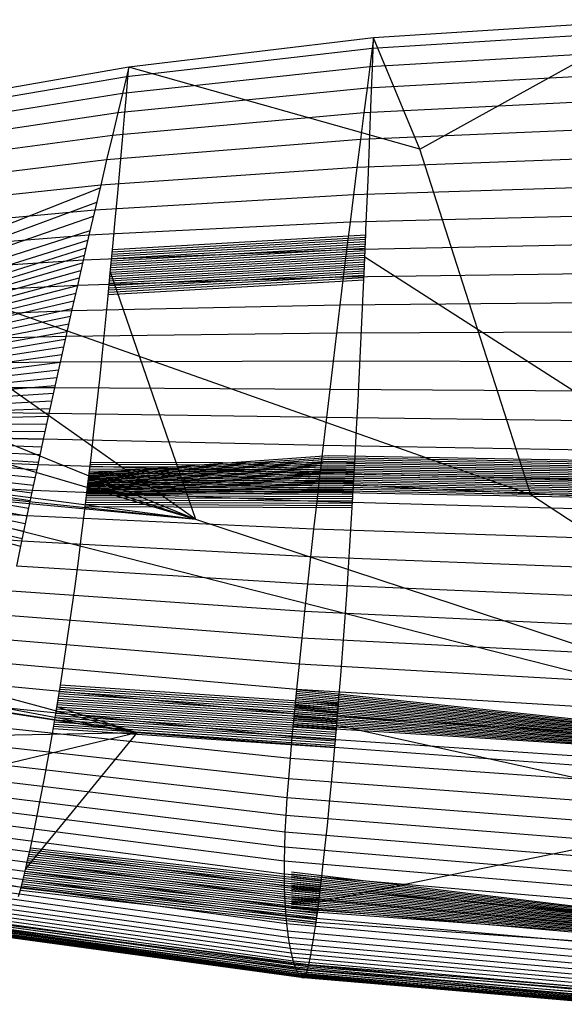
# Model space of a CAD drawing. Extents: x -487 to 487, y 0 to 271.
# Tile 4 of 13: x -288 to -142, y 4 to 268. Entities that reach past the tile are written whole.
import ezdxf

# ---------------------------------------------------------------- set-up
doc = ezdxf.new("R2010")
doc.units = 0

msp = doc.modelspace()

# ---------------------------------------------------------------- linework, layer by layer
at = {"layer": 'default', "color": 5, "linetype": 'CONTINUOUS'}
for p, q in [((-118.034, 268.371, 18.652), (-193.204, 263.48, 43.715)), ((-118.034, 268.371, 18.652), (-193.204, 263.48, 43.715)), ((-118.271, 265.337, 17.904), (-193.577, 260.614, 42.886)), ((-193.204, 263.48, 43.715), (-258.944, 255.603, 77.023)), ((-193.204, 263.48, 43.715), (-258.944, 255.603, 77.023)), ((-193.204, 263.48, 43.715), (-193.577, 260.614, 42.886)), ((-193.577, 260.614, 42.886), (-259.573, 252.993, 76.186)), ((-193.577, 260.614, 42.886), (-194.209, 255.73, 41.484)), ((-118.673, 260.164, 16.641), (-194.209, 255.73, 41.484)), ((-258.944, 255.603, 77.023), (-320.527, 244.836, 121.15)), ((-258.944, 255.603, 77.023), (-320.527, 244.836, 121.15)), ((-194.209, 255.73, 41.484), (-260.642, 248.543, 74.769)), ((-258.944, 255.603, 77.023), (-259.573, 252.993, 76.186)), ((-194.209, 255.73, 41.484), (-194.949, 250.004, 39.848)), ((-119.142, 254.102, 15.167), (-194.949, 250.004, 39.848)), ((-259.573, 252.993, 76.186), (-321.288, 242.561, 120.281)), ((-259.573, 252.993, 76.186), (-260.642, 248.543, 74.769)), ((-260.642, 248.543, 74.769), (-322.58, 238.683, 118.808)), ((-194.949, 250.004, 39.848), (-261.892, 243.327, 73.115)), ((-260.642, 248.543, 74.769), (-261.892, 243.327, 73.115)), ((-194.949, 250.004, 39.848), (-195.798, 243.4, 37.978)), ((-119.68, 247.109, 13.487), (-195.798, 243.4, 37.978)), ((-261.892, 243.327, 73.115), (-324.091, 234.135, 117.087)), ((-195.798, 243.4, 37.978), (-263.326, 237.309, 71.221)), ((-261.892, 243.327, 73.115), (-263.326, 237.309, 71.221)), ((-195.798, 243.4, 37.978), (-196.723, 236.163, 35.945)), ((-120.267, 239.448, 11.663), (-196.723, 236.163, 35.945)), ((-263.326, 237.309, 71.221), (-325.827, 228.887, 115.115)), ((-263.326, 237.309, 71.221), (-264.891, 230.713, 69.162)), ((-196.723, 236.163, 35.945), (-264.891, 230.713, 69.162)), ((-196.723, 236.163, 35.945), (-197.67, 228.717, 33.875)), ((-264.891, 230.713, 69.162), (-327.722, 223.134, 112.967)), ((-264.891, 230.713, 69.162), (-266.494, 223.925, 67.06)), ((-120.866, 231.567, 9.808), (-197.67, 228.717, 33.875)), ((-197.67, 228.717, 33.875), (-266.494, 223.925, 67.06)), ((-197.67, 228.717, 33.875), (-198.603, 221.323, 31.844)), ((-266.494, 223.925, 67.06), (-329.663, 217.212, 110.772)), ((-327.183, 199.348, 118.591), (-266.658, 223.224, 66.845)), ((-266.494, 223.925, 67.06), (-268.075, 217.183, 64.995)), ((-121.457, 223.741, 7.992), (-198.603, 221.323, 31.844)), ((-198.603, 221.323, 31.844), (-268.075, 217.183, 64.995)), ((-198.603, 221.323, 31.844), (-199.523, 213.98, 29.852)), ((-268.075, 217.183, 64.995), (-331.581, 211.327, 108.611)), ((-327.508, 197.225, 118.445), (-267.551, 219.402, 65.682)), ((-268.075, 217.183, 64.995), (-269.635, 210.486, 62.967)), ((-327.834, 195.101, 118.3), (-268.444, 215.581, 64.518)), ((-122.039, 215.972, 6.216), (-199.523, 213.98, 29.852)), ((-328.16, 192.978, 118.154), (-269.337, 211.76, 63.355)), ((-199.523, 213.98, 29.852), (-269.635, 210.486, 62.967)), ((-199.523, 213.98, 29.852), (-200.439, 206.617, 27.88)), ((-269.635, 210.486, 62.967), (-333.474, 205.481, 106.485)), ((-328.486, 190.855, 118.008), (-269.945, 209.142, 62.564)), ((-269.635, 210.486, 62.967), (-271.188, 203.769, 60.955)), ((-328.811, 188.731, 117.863), (-270.411, 207.127, 61.961)), ((-200.439, 206.617, 27.88), (-271.188, 203.769, 60.955)), ((-200.439, 206.617, 27.88), (-201.353, 199.199, 25.925)), ((-122.617, 208.183, 4.462), (-200.439, 206.617, 27.88)), ((-271.188, 203.769, 60.955), (-335.362, 199.614, 104.372)), ((-329.013, 187.448, 117.766), (-270.878, 205.112, 61.358)), ((-271.188, 203.769, 60.955), (-272.741, 196.999, 58.957)), ((-329.417, 184.882, 117.573), (-271.809, 201.061, 60.156)), ((-329.215, 186.165, 117.669), (-271.344, 203.092, 60.756)), ((-329.619, 183.599, 117.476), (-272.275, 199.03, 59.557)), ((-201.353, 199.199, 25.925), (-272.741, 196.999, 58.957)), ((-201.353, 199.199, 25.925), (-202.266, 191.712, 23.99)), ((-123.194, 200.338, 2.729), (-201.353, 199.199, 25.925)), ((-272.741, 196.999, 58.957), (-337.25, 193.7, 102.267)), ((-329.821, 182.316, 117.379), (-272.741, 196.999, 58.957)), ((-272.741, 196.999, 58.957), (-274.293, 190.165, 56.972)), ((-330.026, 181.036, 117.276), (-273.206, 194.949, 58.362)), ((-330.437, 178.476, 117.07), (-274.138, 190.848, 57.171)), ((-330.231, 179.756, 117.173), (-273.672, 192.898, 57.766)), ((-202.266, 191.712, 23.99), (-274.293, 190.165, 56.972)), ((-202.266, 191.712, 23.99), (-203.175, 184.186, 22.075)), ((-123.769, 192.422, 1.019), (-202.266, 191.712, 23.99)), ((-274.293, 190.165, 56.972), (-339.14, 187.726, 100.172)), ((-330.642, 177.195, 116.966), (-274.602, 188.79, 56.579)), ((-274.293, 190.165, 56.972), (-275.841, 183.291, 55.005)), ((-330.847, 175.915, 116.863), (-275.067, 186.728, 55.989)), ((-275.841, 183.291, 55.005), (-341.027, 181.715, 98.088)), ((-331.265, 173.366, 116.642), (-275.994, 182.601, 54.811)), ((-331.056, 174.641, 116.752), (-275.531, 184.666, 55.398)), ((-275.841, 183.291, 55.005), (-277.378, 176.393, 53.065)), ((-203.175, 184.186, 22.075), (-275.841, 183.291, 55.005)), ((-203.175, 184.186, 22.075), (-204.077, 176.635, 20.193)), ((-124.342, 184.465, -0.666), (-203.175, 184.186, 22.075)), ((-331.474, 172.092, 116.531), (-276.455, 180.532, 54.229)), ((-331.683, 170.818, 116.421), (-276.917, 178.463, 53.647)), ((-277.378, 176.393, 53.065), (-342.904, 175.68, 96.027)), ((-331.892, 169.543, 116.31), (-277.378, 176.393, 53.065)), ((-277.378, 176.393, 53.065), (-278.904, 169.488, 51.15)), ((-204.077, 176.635, 20.193), (-277.378, 176.393, 53.065)), ((-204.077, 176.635, 20.193), (-204.971, 169.078, 18.34)), ((-124.908, 176.485, -2.317), (-204.077, 176.635, 20.193)), ((-332.317, 167.007, 116.074), (-278.293, 172.25, 51.916)), ((-332.104, 168.275, 116.192), (-277.835, 174.322, 52.49)), ((-278.904, 169.488, 51.15), (-344.769, 169.636, 93.988)), ((-332.529, 165.74, 115.956), (-278.751, 170.179, 51.342)), ((-278.904, 169.488, 51.15), (-280.416, 162.587, 49.264)), ((-204.971, 169.078, 18.34), (-278.904, 169.488, 51.15)), ((-332.742, 164.472, 115.838), (-279.206, 168.108, 50.773)), ((-204.971, 169.078, 18.34), (-205.856, 161.528, 16.519)), ((-125.47, 168.501, -3.936), (-204.971, 169.078, 18.34)), ((-333.17, 161.942, 115.595), (-280.113, 163.967, 49.642)), ((-332.954, 163.204, 115.72), (-279.66, 166.037, 50.207)), ((-280.416, 162.587, 49.264), (-346.62, 163.593, 91.974)), ((-333.387, 160.68, 115.469), (-280.566, 161.898, 49.078)), ((-280.416, 162.587, 49.264), (-281.915, 155.697, 47.404)), ((-205.856, 161.528, 16.519), (-280.416, 162.587, 49.264)), ((-205.856, 161.528, 16.519), (-206.733, 153.993, 14.727)), ((-126.025, 160.525, -5.521), (-205.856, 161.528, 16.519)), ((-333.603, 159.418, 115.343), (-281.015, 159.831, 48.52)), ((-281.915, 155.697, 47.404), (-348.456, 157.558, 89.983)), ((-334.035, 156.894, 115.091), (-281.915, 155.697, 47.404)), ((-333.819, 158.156, 115.217), (-281.465, 157.764, 47.962)), ((-334.477, 154.378, 114.823), (-282.804, 151.573, 46.308)), ((-334.256, 155.636, 114.957), (-282.36, 153.635, 46.856)), ((-281.915, 155.697, 47.404), (-283.397, 148.823, 45.576)), ((-206.733, 153.993, 14.727), (-281.915, 155.697, 47.404)), ((-206.733, 153.993, 14.727), (-207.599, 146.477, 12.971)), ((-126.574, 152.567, -7.076), (-206.733, 153.993, 14.727)), ((-283.397, 148.823, 45.576), (-350.274, 151.535, 88.021)), ((-334.918, 151.862, 114.554), (-283.69, 147.453, 45.218)), ((-334.698, 153.12, 114.689), (-283.249, 149.511, 45.759)), ((-335.59, 148.097, 114.134), (-285.007, 141.289, 43.607)), ((-335.364, 149.35, 114.277), (-284.569, 143.342, 44.141)), ((-335.139, 150.604, 114.42), (-284.13, 145.397, 44.679)), ((-283.397, 148.823, 45.576), (-284.862, 141.971, 43.782)), ((-207.599, 146.477, 12.971), (-283.397, 148.823, 45.576)), ((-284.862, 141.971, 43.782), (-352.074, 145.528, 86.089)), ((-336.04, 145.589, 113.847), (-285.873, 137.193, 42.553)), ((-335.815, 146.843, 113.991), (-285.44, 139.241, 43.08)), ((-207.599, 146.477, 12.971), (-208.454, 138.988, 11.252)), ((-127.116, 144.63, -8.593), (-207.599, 146.477, 12.971)), ((-336.495, 143.09, 113.553), (-286.733, 133.108, 41.513)), ((-336.266, 144.336, 113.704), (-286.307, 135.145, 42.026)), ((-336.953, 140.599, 113.25), (-287.586, 129.033, 40.485)), ((-336.724, 141.845, 113.402), (-287.159, 131.071, 40.999)), ((-284.862, 141.971, 43.782), (-286.307, 135.145, 42.026)), ((-208.454, 138.988, 11.252), (-284.862, 141.971, 43.782)), ((-286.307, 135.145, 42.026), (-353.85, 139.542, 84.192)), ((-337.182, 139.354, 113.099), (-288.006, 127.007, 39.982)), ((-208.454, 138.988, 11.252), (-209.295, 131.529, 9.576)), ((-127.651, 136.723, -10.073), (-208.454, 138.988, 11.252)), ((-286.307, 135.145, 42.026), (-287.728, 128.354, 40.314)), ((-209.295, 131.529, 9.576), (-286.307, 135.145, 42.026)), ((-287.728, 128.354, 40.314), (-355.601, 133.583, 82.335)), ((-209.295, 131.529, 9.576), (-210.122, 124.111, 7.947)), ((-128.176, 128.851, -11.509), (-209.295, 131.529, 9.576)), ((-287.728, 128.354, 40.314), (-289.12, 121.618, 38.652)), ((-210.122, 124.111, 7.947), (-287.728, 128.354, 40.314)), ((-210.122, 124.111, 7.947), (-210.931, 116.756, 6.373)), ((-128.691, 121.024, -12.897), (-210.122, 124.111, 7.947)), ((-210.931, 116.756, 6.373), (-289.12, 121.618, 38.652)), ((-210.931, 116.756, 6.373), (-211.719, 109.476, 4.863)), ((-129.194, 113.266, -14.229), (-210.931, 116.756, 6.373)), ((-211.719, 109.476, 4.863), (-290.48, 114.946, 37.049)), ((-211.719, 109.476, 4.863), (-212.483, 102.305, 3.419)), ((-129.683, 105.589, -15.497), (-211.719, 109.476, 4.863)), ((-212.483, 102.305, 3.419), (-291.801, 108.373, 35.508)), ((-213.215, 95.294, 2.063), (-293.07, 101.941, 34.051)), ((-212.483, 102.305, 3.419), (-213.215, 95.294, 2.063)), ((-130.157, 98.03, -16.699), (-212.483, 102.305, 3.419)), ((-213.907, 88.497, 0.818), (-294.273, 95.701, 32.699)), ((-213.215, 95.294, 2.063), (-213.907, 88.497, 0.818)), ((-130.609, 90.642, -17.815), (-213.215, 95.294, 2.063)), ((-214.548, 81.983, -0.294), (-295.392, 89.716, 31.474)), ((-213.907, 88.497, 0.818), (-214.548, 81.983, -0.294)), ((-131.034, 83.484, -18.825), (-213.907, 88.497, 0.818)), ((-215.131, 75.8, -1.259), (-296.418, 84.029, 30.392)), ((-214.548, 81.983, -0.294), (-215.131, 75.8, -1.259)), ((-131.427, 76.629, -19.705), (-214.548, 81.983, -0.294)), ((-215.65, 69.973, -2.048), (-297.337, 78.661, 29.477)), ((-215.131, 75.8, -1.259), (-215.65, 69.973, -2.048)), ((-131.782, 70.127, -20.444), (-215.131, 75.8, -1.259)), ((-216.098, 64.504, -2.648), (-298.143, 73.614, 28.742)), ((-216.472, 59.396, -3.041), (-298.827, 68.888, 28.203)), ((-215.65, 69.973, -2.048), (-216.098, 64.504, -2.648)), ((-132.094, 64.006, -21.014), (-215.65, 69.973, -2.048)), ((-216.772, 54.644, -3.227), (-299.392, 64.48, 27.859)), ((-216.098, 64.504, -2.648), (-216.472, 59.396, -3.041)), ((-132.36, 58.27, -21.399), (-216.098, 64.504, -2.648)), ((-216.997, 50.236, -3.2), (-299.835, 60.377, 27.715)), ((-216.472, 59.396, -3.041), (-216.772, 54.644, -3.227)), ((-132.577, 52.921, -21.581), (-216.472, 59.396, -3.041)), ((-217.15, 46.166, -2.971), (-300.162, 56.575, 27.761)), ((-217.233, 42.41, -2.543), (-300.377, 53.052, 27.994)), ((-216.772, 54.644, -3.227), (-216.997, 50.236, -3.2)), ((-132.745, 47.956, -21.56), (-216.772, 54.644, -3.227)), ((-216.997, 50.236, -3.2), (-217.15, 46.166, -2.971)), ((-132.863, 43.361, -21.328), (-216.997, 50.236, -3.2)), ((-217.249, 38.952, -1.924), (-300.484, 49.793, 28.406)), ((-217.202, 35.767, -1.125), (-300.49, 46.777, 28.986)), ((-217.15, 46.166, -2.971), (-217.233, 42.41, -2.543)), ((-132.933, 39.129, -20.897), (-217.15, 46.166, -2.971)), ((-217.1, 32.849, -0.171), (-300.406, 43.997, 29.712)), ((-217.233, 42.41, -2.543), (-217.249, 38.952, -1.924)), ((-132.957, 35.237, -20.271), (-217.233, 42.41, -2.543)), ((-216.954, 30.19, 0.896), (-300.249, 41.452, 30.548)), ((-216.773, 27.778, 2.045), (-300.035, 39.131, 31.465)), ((-216.568, 25.605, 3.239), (-299.777, 37.029, 32.43)), ((-217.249, 38.952, -1.924), (-217.202, 35.767, -1.125)), ((-132.937, 31.666, -19.454), (-217.249, 38.952, -1.924)), ((-216.342, 23.648, 4.465), (-299.484, 35.125, 33.432)), ((-217.202, 35.767, -1.125), (-217.1, 32.849, -0.171)), ((-132.875, 28.39, -18.46), (-217.202, 35.767, -1.125)), ((-216.103, 21.893, 5.701), (-299.167, 33.41, 34.451)), ((-215.855, 20.325, 6.937), (-298.83, 31.868, 35.476)), ((-217.1, 32.849, -0.171), (-216.954, 30.19, 0.896)), ((-132.776, 25.4, -17.314), (-217.1, 32.849, -0.171)), ((-215.601, 18.924, 8.158), (-298.482, 30.482, 36.495)), ((-215.343, 17.677, 9.365), (-298.124, 29.241, 37.507)), ((-216.954, 30.19, 0.896), (-216.773, 27.778, 2.045)), ((-132.649, 22.689, -16.058), (-216.954, 30.19, 0.896)), ((-215.084, 16.57, 10.551), (-297.76, 28.131, 38.506)), ((-214.822, 15.587, 11.722), (-297.389, 27.137, 39.497)), ((-216.773, 27.778, 2.045), (-216.568, 25.605, 3.239)), ((-132.499, 20.238, -14.729), (-216.773, 27.778, 2.045)), ((-214.559, 14.72, 12.874), (-297.014, 26.254, 40.475)), ((-214.296, 13.966, 14.004), (-296.636, 25.476, 41.439)), ((-214.035, 13.316, 15.106), (-296.258, 24.797, 42.382)), ((-213.777, 12.77, 16.173), (-295.884, 24.217, 43.298)), ((-210.983, 13.207, 26.516), (-291.668, 23.927, 52.395)), ((-210.766, 14.028, 27.166), (-291.322, 24.647, 52.997)), ((-216.568, 25.605, 3.239), (-216.342, 23.648, 4.465)), ((-132.334, 18.04, -13.361), (-216.568, 25.605, 3.239)), ((-213.521, 12.313, 17.219), (-295.51, 23.721, 44.198)), ((-213.273, 11.931, 18.221), (-295.145, 23.299, 45.064)), ((-213.014, 11.608, 19.251), (-294.763, 22.929, 45.956)), ((-212.793, 11.358, 20.125), (-294.436, 22.638, 46.713)), ((-212.467, 11.137, 21.383), (-293.952, 22.347, 47.81)), ((-212.441, 11.131, 21.484), (-293.912, 22.335, 47.898)), ((-212.06, 11.094, 22.912), (-293.34, 22.204, 49.15)), ((-211.876, 11.265, 23.564), (-293.059, 22.319, 49.729)), ((-211.644, 11.546, 24.376), (-292.703, 22.527, 50.453)), ((-211.42, 11.964, 25.128), (-292.356, 22.864, 51.129)), ((-211.199, 12.518, 25.846), (-292.01, 23.331, 51.78)), ((-216.342, 23.648, 4.465), (-216.103, 21.893, 5.701)), ((-132.157, 16.068, -11.97), (-216.342, 23.648, 4.465)), ((-216.103, 21.893, 5.701), (-215.855, 20.325, 6.937)), ((-131.972, 14.308, -10.577), (-216.103, 21.893, 5.701)), ((-215.855, 20.325, 6.937), (-215.601, 18.924, 8.158)), ((-131.782, 12.743, -9.193), (-215.855, 20.325, 6.937)), ((-215.601, 18.924, 8.158), (-215.343, 17.677, 9.365)), ((-131.59, 11.35, -7.833), (-215.601, 18.924, 8.158)), ((-215.343, 17.677, 9.365), (-215.084, 16.57, 10.551)), ((-131.397, 10.118, -6.494), (-215.343, 17.677, 9.365)), ((-215.084, 16.57, 10.551), (-214.822, 15.587, 11.722)), ((-131.204, 9.031, -5.186), (-215.084, 16.57, 10.551)), ((-214.822, 15.587, 11.722), (-214.559, 14.72, 12.874)), ((-131.01, 8.072, -3.897), (-214.822, 15.587, 11.722)), ((-214.559, 14.72, 12.874), (-214.296, 13.966, 14.004)), ((-130.816, 7.234, -2.635), (-214.559, 14.72, 12.874)), ((-214.296, 13.966, 14.004), (-214.035, 13.316, 15.106)), ((-130.623, 6.511, -1.401), (-214.296, 13.966, 14.004)), ((-214.035, 13.316, 15.106), (-213.777, 12.77, 16.173)), ((-130.433, 5.896, -0.201), (-214.035, 13.316, 15.106)), ((-210.983, 13.207, 26.516), (-210.766, 14.028, 27.166)), ((-210.766, 14.028, 27.166), (-210.642, 14.547, 27.526)), ((-128.133, 7.319, 12.566), (-210.766, 14.028, 27.166)), ((-213.777, 12.77, 16.173), (-213.521, 12.313, 17.219)), ((-130.247, 5.386, 0.957), (-213.777, 12.77, 16.173)), ((-213.521, 12.313, 17.219), (-213.273, 11.931, 18.221)), ((-130.062, 4.968, 2.087), (-213.521, 12.313, 17.219)), ((-213.273, 11.931, 18.221), (-213.014, 11.608, 19.251)), ((-129.883, 4.627, 3.168), (-213.273, 11.931, 18.221)), ((-213.014, 11.608, 19.251), (-212.793, 11.358, 20.125)), ((-129.697, 4.348, 4.277), (-213.014, 11.608, 19.251)), ((-212.793, 11.358, 20.125), (-212.467, 11.137, 21.383)), ((-129.539, 4.137, 5.215), (-212.793, 11.358, 20.125)), ((-212.467, 11.137, 21.383), (-212.441, 11.131, 21.484)), ((-129.307, 3.978, 6.561), (-212.467, 11.137, 21.383)), ((-212.441, 11.131, 21.484), (-212.06, 11.094, 22.912)), ((-129.288, 3.977, 6.668), (-212.441, 11.131, 21.484)), ((-212.06, 11.094, 22.912), (-211.876, 11.265, 23.564)), ((-129.019, 4.019, 8.185), (-212.06, 11.094, 22.912)), ((-211.876, 11.265, 23.564), (-211.644, 11.546, 24.376)), ((-128.891, 4.234, 8.869), (-211.876, 11.265, 23.564)), ((-211.644, 11.546, 24.376), (-211.42, 11.964, 25.128)), ((-128.73, 4.573, 9.718), (-211.644, 11.546, 24.376)), ((-211.42, 11.964, 25.128), (-211.199, 12.518, 25.846)), ((-128.576, 5.051, 10.497), (-211.42, 11.964, 25.128)), ((-211.199, 12.518, 25.846), (-210.983, 13.207, 26.516)), ((-128.425, 5.669, 11.234), (-211.199, 12.518, 25.846)), ((-128.279, 6.426, 11.914), (-210.983, 13.207, 26.516))]:
    msp.add_line(p, q, dxfattribs=at)
at = {"layer": 'default', "color": 30, "linetype": 'CONTINUOUS'}
for p, q in [((-180.797, 233.609, 142.207), (-118.034, 268.371, 18.652)), ((-180.797, 233.609, 142.207), (-193.204, 263.48, 43.715)), ((-180.797, 233.609, 142.207), (-258.944, 255.603, 77.023)), ((-171.574, 204.857, 237.539), (-180.797, 233.609, 142.207)), ((-151.005, 140.741, 450.131), (-171.574, 204.857, 237.539)), ((-259.406, 179.049, 330.39), (-324.707, 202.126, 258.257)), ((-151.005, 140.741, 450.131), (-259.406, 179.049, 330.39)), ((-39.69, 67.875, 685.076), (-151.005, 140.741, 450.131))]:
    msp.add_line(p, q, dxfattribs=at)
at = {"layer": 'default', "color": 3, "linetype": 'CONTINUOUS'}
for p, q in [((-193.316, 260.485, 43.884), (-193.204, 263.48, 43.715)), ((-193.509, 255.383, 44.166), (-193.316, 260.485, 43.884)), ((-259.184, 252.806, 77.058), (-258.944, 255.603, 77.023)), ((-193.738, 249.399, 44.487), (-193.509, 255.383, 44.166)), ((-259.596, 248.04, 77.11), (-259.184, 252.806, 77.058)), ((-194.005, 242.507, 44.842), (-193.738, 249.399, 44.487)), ((-260.083, 242.451, 77.165), (-259.596, 248.04, 77.11)), ((-260.65, 236.016, 77.214), (-260.083, 242.451, 77.165)), ((-194.302, 234.971, 45.217), (-194.005, 242.507, 44.842)), ((-261.276, 228.98, 77.256), (-260.65, 236.016, 77.214)), ((-194.612, 227.222, 45.582), (-194.302, 234.971, 45.217)), ((-261.927, 221.747, 77.282), (-261.276, 228.98, 77.256)), ((-194.925, 219.54, 45.921), (-194.612, 227.222, 45.582)), ((-262.582, 214.577, 77.287), (-261.927, 221.747, 77.282)), ((-195.242, 211.919, 46.236), (-194.925, 219.54, 45.921)), ((-263.24, 207.465, 77.274), (-262.582, 214.577, 77.287)), ((-195.566, 204.304, 46.522), (-195.242, 211.919, 46.236)), ((-263.91, 200.361, 77.235), (-263.24, 207.465, 77.274)), ((-195.9, 196.659, 46.776), (-195.566, 204.304, 46.522)), ((-264.595, 193.232, 77.167), (-263.91, 200.361, 77.235)), ((-196.247, 188.995, 46.986), (-195.9, 196.659, 46.776)), ((-265.3, 186.089, 77.059), (-264.595, 193.232, 77.167)), ((-196.605, 181.342, 47.153), (-196.247, 188.995, 46.986)), ((-266.021, 178.957, 76.914), (-265.3, 186.089, 77.059)), ((-196.976, 173.715, 47.267), (-196.605, 181.342, 47.153)), ((-266.761, 171.854, 76.725), (-266.021, 178.957, 76.914)), ((-197.359, 166.118, 47.33), (-196.976, 173.715, 47.267)), ((-267.519, 164.782, 76.491), (-266.761, 171.854, 76.725)), ((-268.295, 157.739, 76.21), (-267.519, 164.782, 76.491)), ((-197.755, 158.548, 47.339), (-197.359, 166.118, 47.33)), ((-269.094, 150.713, 75.879), (-268.295, 157.739, 76.21)), ((-198.166, 150.992, 47.29), (-197.755, 158.548, 47.339)), ((-269.915, 143.706, 75.496), (-269.094, 150.713, 75.879)), ((-198.592, 143.453, 47.18), (-198.166, 150.992, 47.29)), ((-270.755, 136.74, 75.063), (-269.915, 143.706, 75.496)), ((-199.031, 135.953, 47.012), (-198.592, 143.453, 47.18)), ((-271.615, 129.837, 74.577), (-270.755, 136.74, 75.063)), ((-199.485, 128.516, 46.781), (-199.031, 135.953, 47.012)), ((-272.492, 123.016, 74.038), (-271.615, 129.837, 74.577)), ((-199.951, 121.162, 46.486), (-199.485, 128.516, 46.781)), ((-273.389, 116.27, 73.44), (-272.492, 123.016, 74.038)), ((-200.432, 113.885, 46.12), (-199.951, 121.162, 46.486)), ((-274.316, 109.572, 72.769), (-273.389, 116.27, 73.44)), ((-200.933, 106.653, 45.67), (-200.432, 113.885, 46.12)), ((-275.277, 102.901, 72.019), (-274.316, 109.572, 72.769)), ((-201.458, 99.443, 45.129), (-200.933, 106.653, 45.67)), ((-276.278, 96.25, 71.18), (-275.277, 102.901, 72.019)), ((-202.009, 92.247, 44.484), (-201.458, 99.443, 45.129)), ((-277.314, 89.634, 70.259), (-276.278, 96.25, 71.18)), ((-202.584, 85.081, 43.747), (-202.009, 92.247, 44.484)), ((-278.376, 83.103, 69.266), (-277.314, 89.634, 70.259)), ((-123.21, 78.199, 26.587), (-214.008, 87.459, 0.645)), ((-123.196, 78.498, 26.609), (-213.96, 87.952, 0.727)), ((-123.181, 78.797, 26.631), (-213.912, 88.444, 0.809)), ((-123.281, 76.704, 26.476), (-214.246, 84.997, 0.238)), ((-123.267, 77.003, 26.498), (-214.199, 85.489, 0.319)), ((-123.253, 77.302, 26.521), (-214.151, 85.982, 0.401)), ((-123.238, 77.601, 26.543), (-214.103, 86.474, 0.482)), ((-123.224, 77.9, 26.565), (-214.055, 86.967, 0.564)), ((-203.177, 78.002, 42.923), (-202.584, 85.081, 43.747)), ((-279.451, 76.722, 68.216), (-278.376, 83.103, 69.266)), ((-123.366, 74.91, 26.344), (-214.533, 82.041, -0.252)), ((-123.352, 75.209, 26.366), (-214.485, 82.534, -0.17)), ((-123.338, 75.508, 26.388), (-214.438, 83.026, -0.089)), ((-123.324, 75.807, 26.41), (-214.39, 83.519, -0.007)), ((-123.31, 76.106, 26.432), (-214.342, 84.011, 0.074)), ((-123.295, 76.405, 26.454), (-214.294, 84.504, 0.156)), ((-123.441, 73.417, 26.214), (-214.772, 79.579, -0.66)), ((-123.426, 73.715, 26.24), (-214.724, 80.071, -0.578)), ((-123.411, 74.014, 26.266), (-214.676, 80.564, -0.497)), ((-123.396, 74.313, 26.292), (-214.629, 81.056, -0.415)), ((-123.381, 74.612, 26.318), (-214.581, 81.549, -0.333)), ((-280.529, 70.56, 67.116), (-279.451, 76.722, 68.216)), ((-123.471, 72.819, 26.162), (-214.868, 78.594, -0.823)), ((-123.456, 73.118, 26.188), (-214.82, 79.086, -0.741)), ((-203.782, 71.078, 42.026), (-203.177, 78.002, 42.923)), ((-281.595, 64.691, 65.983), (-280.529, 70.56, 67.116)), ((-204.392, 64.385, 41.064), (-203.782, 71.078, 42.026)), ((-282.636, 59.199, 64.831), (-281.595, 64.691, 65.983)), ((-204.999, 58.004, 40.05), (-204.392, 64.385, 41.064)), ((-283.625, 54.206, 63.692), (-282.636, 59.199, 64.831)), ((-205.596, 52.024, 38.998), (-204.999, 58.004, 40.05)), ((-284.545, 49.777, 62.59), (-283.625, 54.206, 63.692)), ((-206.167, 46.58, 37.936), (-205.596, 52.024, 38.998)), ((-285.38, 45.915, 61.558), (-284.545, 49.777, 62.59)), ((-286.133, 42.573, 60.601), (-285.38, 45.915, 61.558)), ((-206.701, 41.743, 36.891), (-206.167, 46.58, 37.936)), ((-286.808, 39.688, 59.719), (-286.133, 42.573, 60.601)), ((-287.419, 37.181, 58.902), (-286.808, 39.688, 59.719)), ((-207.19, 37.52, 35.898), (-206.701, 41.743, 36.891)), ((-287.876, 35.381, 58.276), (-287.419, 37.181, 58.902)), ((-207.632, 33.861, 34.967), (-207.19, 37.52, 35.898)), ((-208.031, 30.696, 34.1), (-207.632, 33.861, 34.967)), ((-208.393, 27.944, 33.289), (-208.031, 30.696, 34.1)), ((-208.665, 25.963, 32.661), (-208.393, 27.944, 33.289))]:
    msp.add_line(p, q, dxfattribs=at)
at = {"layer": 'default', "color": 2, "linetype": 'CONTINUOUS'}
for p, q in [((-263.431, 205.438, 77.263), (-195.348, 209.413, 46.33)), ((-263.374, 206.041, 77.266), (-195.323, 210.017, 46.308)), ((-263.318, 206.643, 77.269), (-195.297, 210.621, 46.285)), ((-195.374, 208.809, 46.353), (-195.348, 209.413, 46.33)), ((-195.348, 209.413, 46.33), (-195.323, 210.017, 46.308)), ((-195.323, 210.017, 46.308), (-195.297, 210.621, 46.285)), ((-263.715, 202.426, 77.246), (-195.477, 206.392, 46.444)), ((-263.658, 203.029, 77.249), (-195.451, 206.996, 46.421)), ((-263.601, 203.631, 77.253), (-195.425, 207.601, 46.398)), ((-263.545, 204.234, 77.256), (-195.4, 208.205, 46.376)), ((-263.488, 204.836, 77.259), (-195.374, 208.809, 46.353)), ((-195.503, 205.788, 46.467), (-195.477, 206.392, 46.444)), ((-195.477, 206.392, 46.444), (-195.451, 206.996, 46.421)), ((-195.451, 206.996, 46.421), (-195.425, 207.601, 46.398)), ((-195.425, 207.601, 46.398), (-195.4, 208.205, 46.376)), ((-195.4, 208.205, 46.376), (-195.374, 208.809, 46.353)), ((-263.943, 200.017, 77.231), (-195.58, 203.976, 46.533)), ((-263.885, 200.619, 77.236), (-195.554, 204.58, 46.512)), ((-263.828, 201.222, 77.239), (-195.528, 205.184, 46.489)), ((-263.772, 201.824, 77.243), (-195.503, 205.788, 46.467)), ((-263.601, 203.631, 77.253), (-263.545, 203.631, 77.256)), ((-263.545, 204.234, 77.256), (-263.488, 204.234, 77.259)), ((-263.488, 204.836, 77.259), (-263.431, 204.836, 77.263)), ((-263.431, 205.438, 77.263), (-263.374, 205.438, 77.266)), ((-263.374, 206.041, 77.266), (-263.318, 206.041, 77.269)), ((-195.607, 203.372, 46.553), (-195.58, 203.976, 46.533)), ((-195.58, 203.976, 46.533), (-195.554, 204.58, 46.512)), ((-195.554, 204.58, 46.512), (-195.528, 205.184, 46.489)), ((-195.528, 205.184, 46.489), (-195.503, 205.788, 46.467)), ((-264.232, 197.007, 77.203), (-195.712, 200.957, 46.633)), ((-264.174, 197.609, 77.208), (-195.686, 201.561, 46.613)), ((-264.116, 198.211, 77.214), (-195.659, 202.164, 46.593)), ((-264.058, 198.813, 77.22), (-195.633, 202.768, 46.573)), ((-264.001, 199.415, 77.226), (-195.607, 203.372, 46.553)), ((-263.828, 201.222, 77.239), (-263.772, 201.222, 77.243)), ((-263.772, 201.824, 77.243), (-263.715, 201.824, 77.246)), ((-263.715, 202.426, 77.246), (-263.658, 202.426, 77.249)), ((-263.658, 203.029, 77.249), (-263.601, 203.029, 77.253)), ((-195.739, 200.353, 46.653), (-195.712, 200.957, 46.633)), ((-195.712, 200.957, 46.633), (-195.686, 201.561, 46.613)), ((-195.686, 201.561, 46.613), (-195.659, 202.164, 46.593)), ((-195.659, 202.164, 46.593), (-195.633, 202.768, 46.573)), ((-195.633, 202.768, 46.573), (-195.607, 203.372, 46.553)), ((-264.464, 194.599, 77.18), (-195.818, 198.541, 46.713)), ((-264.406, 195.201, 77.185), (-195.791, 199.145, 46.693)), ((-264.348, 195.803, 77.191), (-195.765, 199.749, 46.673)), ((-264.29, 196.405, 77.197), (-195.739, 200.353, 46.653)), ((-264.058, 198.813, 77.22), (-264.001, 198.813, 77.226)), ((-264.001, 199.415, 77.226), (-263.943, 199.415, 77.231)), ((-263.943, 200.017, 77.231), (-263.885, 200.017, 77.236)), ((-263.885, 200.619, 77.236), (-263.828, 200.619, 77.239)), ((-195.818, 198.541, 46.713), (-195.791, 199.145, 46.693)), ((-195.791, 199.145, 46.693), (-195.765, 199.749, 46.673)), ((-195.765, 199.749, 46.673), (-195.739, 200.353, 46.653)), ((-264.348, 195.803, 77.191), (-264.29, 195.803, 77.197)), ((-264.29, 196.405, 77.197), (-264.232, 196.405, 77.203)), ((-264.232, 197.007, 77.203), (-264.174, 197.007, 77.208)), ((-264.174, 197.609, 77.208), (-264.116, 197.609, 77.214)), ((-264.116, 198.211, 77.214), (-264.058, 198.211, 77.22)), ((-264.464, 194.599, 77.18), (-264.406, 194.599, 77.185)), ((-264.406, 195.201, 77.185), (-264.348, 195.201, 77.191)), ((-125.536, 149.327, -0.554), (-205.288, 150.743, 20.758)), ((-125.507, 149.824, -0.481), (-205.237, 151.235, 20.85)), ((-269.365, 148.398, 75.752), (-198.325, 148.169, 47.249)), ((-269.365, 148.398, 75.752), (-269.295, 148.398, 75.785)), ((-269.295, 148.995, 75.785), (-198.291, 148.77, 47.257)), ((-269.295, 148.995, 75.785), (-269.225, 148.995, 75.818)), ((-269.225, 149.591, 75.818), (-198.257, 149.371, 47.266)), ((-125.686, 146.846, -0.917), (-205.541, 148.287, 20.295)), ((-125.656, 147.342, -0.844), (-205.491, 148.778, 20.388)), ((-125.626, 147.838, -0.772), (-205.44, 149.269, 20.48)), ((-125.596, 148.335, -0.699), (-205.389, 149.761, 20.573)), ((-125.566, 148.831, -0.626), (-205.339, 150.252, 20.665)), ((-198.359, 147.569, 47.24), (-198.325, 148.169, 47.249)), ((-198.325, 148.169, 47.249), (-198.291, 148.77, 47.257)), ((-198.291, 148.77, 47.257), (-198.257, 149.371, 47.266)), ((-269.645, 146.011, 75.622), (-198.461, 145.767, 47.214)), ((-269.645, 146.011, 75.622), (-269.575, 146.011, 75.655)), ((-269.575, 146.608, 75.655), (-198.427, 146.367, 47.222)), ((-269.575, 146.608, 75.655), (-269.505, 146.608, 75.687)), ((-269.505, 147.204, 75.687), (-198.393, 146.968, 47.231)), ((-269.505, 147.204, 75.687), (-269.435, 147.204, 75.72)), ((-269.435, 147.801, 75.72), (-198.359, 147.569, 47.24)), ((-269.435, 147.801, 75.72), (-269.365, 147.801, 75.752)), ((-125.836, 144.364, -1.279), (-205.795, 145.83, 19.832)), ((-125.806, 144.86, -1.207), (-205.744, 146.321, 19.925)), ((-125.776, 145.356, -1.134), (-205.693, 146.813, 20.017)), ((-125.746, 145.853, -1.062), (-205.643, 147.304, 20.11)), ((-125.716, 146.349, -0.989), (-205.592, 147.795, 20.202)), ((-198.495, 145.166, 47.205), (-198.461, 145.767, 47.214)), ((-198.461, 145.767, 47.214), (-198.427, 146.367, 47.222)), ((-198.427, 146.367, 47.222), (-198.393, 146.968, 47.231)), ((-198.393, 146.968, 47.231), (-198.359, 147.569, 47.24)), ((-269.997, 143.028, 75.454), (-198.632, 142.764, 47.165)), ((-269.997, 143.028, 75.454), (-269.925, 143.028, 75.491)), ((-269.925, 143.624, 75.491), (-198.597, 143.364, 47.178)), ((-269.925, 143.624, 75.491), (-269.855, 143.624, 75.524)), ((-269.855, 144.22, 75.524), (-198.563, 143.964, 47.188)), ((-269.855, 144.22, 75.524), (-269.785, 144.22, 75.557)), ((-269.785, 144.817, 75.557), (-198.529, 144.565, 47.196)), ((-269.785, 144.817, 75.557), (-269.715, 144.817, 75.589)), ((-269.715, 145.414, 75.589), (-198.495, 145.166, 47.205)), ((-269.715, 145.414, 75.589), (-269.645, 145.414, 75.622)), ((-126.016, 141.385, -1.714), (-206.099, 142.882, 19.277)), ((-125.986, 141.882, -1.642), (-206.048, 143.373, 19.369)), ((-125.956, 142.378, -1.569), (-205.997, 143.864, 19.462)), ((-125.926, 142.875, -1.497), (-205.947, 144.356, 19.555)), ((-125.896, 143.371, -1.424), (-205.896, 144.847, 19.647)), ((-125.866, 143.867, -1.352), (-205.845, 145.339, 19.74)), ((-198.632, 142.764, 47.165), (-198.597, 143.364, 47.178)), ((-198.597, 143.364, 47.178), (-198.563, 143.964, 47.188)), ((-198.563, 143.964, 47.188), (-198.529, 144.565, 47.196)), ((-198.529, 144.565, 47.196), (-198.495, 145.166, 47.205)), ((-270.284, 140.644, 75.306), (-198.773, 140.363, 47.111)), ((-270.284, 140.644, 75.306), (-270.212, 140.644, 75.343)), ((-270.212, 141.24, 75.343), (-198.738, 140.963, 47.124)), ((-270.212, 141.24, 75.343), (-270.14, 141.24, 75.38)), ((-270.14, 141.836, 75.38), (-198.703, 141.563, 47.138)), ((-270.14, 141.836, 75.38), (-270.069, 141.836, 75.417)), ((-270.069, 142.432, 75.417), (-198.667, 142.163, 47.151)), ((-270.069, 142.432, 75.417), (-269.997, 142.432, 75.454)), ((-126.106, 139.896, -1.932), (-206.251, 141.408, 18.999)), ((-126.076, 140.393, -1.859), (-206.2, 141.899, 19.092)), ((-126.046, 140.889, -1.787), (-206.149, 142.39, 19.184)), ((-198.808, 139.763, 47.098), (-198.773, 140.363, 47.111)), ((-198.773, 140.363, 47.111), (-198.738, 140.963, 47.124)), ((-198.738, 140.963, 47.124), (-198.703, 141.563, 47.138)), ((-198.703, 141.563, 47.138), (-198.667, 142.163, 47.151)), ((-198.667, 142.163, 47.151), (-198.632, 142.764, 47.165)), ((-270.644, 137.664, 75.121), (-198.949, 137.362, 47.044)), ((-270.644, 137.664, 75.121), (-270.572, 137.664, 75.158)), ((-270.572, 138.26, 75.158), (-198.914, 137.962, 47.057)), ((-270.572, 138.26, 75.158), (-270.5, 138.26, 75.195)), ((-270.5, 138.856, 75.195), (-198.879, 138.562, 47.071)), ((-270.5, 138.856, 75.195), (-270.428, 138.856, 75.232)), ((-270.428, 139.452, 75.232), (-198.843, 139.162, 47.084)), ((-270.428, 139.452, 75.232), (-270.356, 139.452, 75.269)), ((-270.356, 140.048, 75.269), (-198.808, 139.763, 47.098)), ((-270.356, 140.048, 75.269), (-270.284, 140.048, 75.306)), ((-198.949, 137.362, 47.044), (-198.914, 137.962, 47.057)), ((-198.914, 137.962, 47.057), (-198.879, 138.562, 47.071)), ((-198.879, 138.562, 47.071), (-198.843, 139.162, 47.084)), ((-198.843, 139.162, 47.084), (-198.808, 139.763, 47.098)), ((-277.677, 87.4, 69.92), (-202.807, 82.415, 43.436)), ((-277.677, 87.4, 69.92), (-277.582, 87.4, 70.009)), ((-277.582, 87.986, 70.009), (-202.757, 83.009, 43.505)), ((-277.582, 87.986, 70.009), (-277.487, 87.986, 70.098)), ((-277.487, 88.572, 70.098), (-202.708, 83.603, 43.575)), ((-277.487, 88.572, 70.098), (-277.392, 88.572, 70.187)), ((-277.392, 89.158, 70.187), (-202.658, 84.197, 43.644)), ((-277.392, 89.158, 70.187), (-277.297, 89.158, 70.275)), ((-277.297, 89.744, 70.275), (-202.608, 84.791, 43.713)), ((-278.058, 85.057, 69.563), (-203.006, 80.038, 43.16)), ((-278.058, 85.057, 69.563), (-277.963, 85.057, 69.652)), ((-277.963, 85.643, 69.652), (-202.957, 80.632, 43.229)), ((-277.963, 85.643, 69.652), (-277.868, 85.643, 69.741)), ((-277.868, 86.228, 69.741), (-202.907, 81.226, 43.298)), ((-277.868, 86.228, 69.741), (-277.773, 86.228, 69.831)), ((-277.773, 86.814, 69.831), (-202.857, 81.82, 43.367)), ((-277.773, 86.814, 69.831), (-277.677, 86.814, 69.92)), ((-202.658, 84.197, 43.644), (-202.608, 84.791, 43.713)), ((-278.54, 82.129, 69.106), (-203.259, 77.068, 42.802)), ((-278.54, 82.129, 69.106), (-278.442, 82.129, 69.202)), ((-278.442, 82.714, 69.202), (-203.207, 77.662, 42.879)), ((-278.442, 82.714, 69.202), (-278.344, 82.714, 69.296)), ((-278.344, 83.299, 69.296), (-203.156, 78.255, 42.952)), ((-278.344, 83.299, 69.296), (-278.249, 83.299, 69.385)), ((-278.249, 83.885, 69.385), (-203.106, 78.85, 43.021)), ((-278.249, 83.885, 69.385), (-278.154, 83.885, 69.474)), ((-278.154, 84.471, 69.474), (-203.056, 79.444, 43.09)), ((-278.154, 84.471, 69.474), (-278.058, 84.471, 69.563)), ((-202.857, 81.82, 43.367), (-202.807, 82.415, 43.436)), ((-202.807, 82.415, 43.436), (-202.757, 83.009, 43.505)), ((-202.757, 83.009, 43.505), (-202.708, 83.603, 43.575)), ((-202.708, 83.603, 43.575), (-202.658, 84.197, 43.644)), ((-278.934, 79.791, 68.721), (-203.466, 74.695, 42.495)), ((-278.934, 79.791, 68.721), (-278.835, 79.791, 68.817)), ((-278.835, 80.376, 68.817), (-203.414, 75.288, 42.571)), ((-278.835, 80.376, 68.817), (-278.737, 80.376, 68.914)), ((-278.737, 80.96, 68.914), (-203.362, 75.882, 42.648)), ((-278.737, 80.96, 68.914), (-278.638, 80.96, 69.01)), ((-278.638, 81.545, 69.01), (-203.31, 76.475, 42.725)), ((-278.638, 81.545, 69.01), (-278.54, 81.545, 69.106)), ((-203.106, 78.85, 43.021), (-203.056, 79.444, 43.09)), ((-203.056, 79.444, 43.09), (-203.006, 80.038, 43.16)), ((-203.006, 80.038, 43.16), (-202.957, 80.632, 43.229)), ((-202.957, 80.632, 43.229), (-202.907, 81.226, 43.298)), ((-202.907, 81.226, 43.298), (-202.857, 81.82, 43.367)), ((-279.229, 78.038, 68.432), (-203.621, 72.915, 42.264)), ((-279.229, 78.038, 68.432), (-279.131, 78.038, 68.529)), ((-279.131, 78.622, 68.529), (-203.569, 73.508, 42.341)), ((-279.131, 78.622, 68.529), (-279.032, 78.622, 68.625)), ((-279.032, 79.207, 68.625), (-203.518, 74.102, 42.418)), ((-279.032, 79.207, 68.625), (-278.934, 79.207, 68.721)), ((-203.31, 76.475, 42.725), (-203.259, 77.068, 42.802)), ((-203.259, 77.068, 42.802), (-203.207, 77.662, 42.879)), ((-203.207, 77.662, 42.879), (-203.156, 78.255, 42.952)), ((-203.156, 78.255, 42.952), (-203.106, 78.85, 43.021)), ((-203.569, 73.508, 42.341), (-203.518, 74.102, 42.418)), ((-203.518, 74.102, 42.418), (-203.466, 74.695, 42.495)), ((-203.466, 74.695, 42.495), (-203.414, 75.288, 42.571)), ((-203.414, 75.288, 42.571), (-203.362, 75.882, 42.648)), ((-203.362, 75.882, 42.648), (-203.31, 76.475, 42.725)), ((-203.621, 72.915, 42.264), (-203.569, 73.508, 42.341)), ((-285.483, 45.458, 61.427), (-207.294, 36.656, 35.678)), ((-285.483, 45.458, 61.427), (-285.355, 45.458, 61.588)), ((-285.355, 46.03, 61.588), (-207.223, 37.241, 35.827)), ((-286.127, 42.6, 60.609), (-207.648, 33.729, 34.931)), ((-286.127, 42.6, 60.609), (-285.998, 42.6, 60.772)), ((-285.998, 43.171, 60.772), (-207.577, 34.314, 35.082)), ((-285.998, 43.171, 60.772), (-285.869, 43.171, 60.936)), ((-285.869, 43.743, 60.936), (-207.506, 34.899, 35.231)), ((-285.869, 43.743, 60.936), (-285.74, 43.743, 61.1)), ((-285.74, 44.314, 61.1), (-207.436, 35.485, 35.38)), ((-285.74, 44.314, 61.1), (-285.612, 44.314, 61.263)), ((-285.612, 44.886, 61.263), (-207.365, 36.07, 35.529)), ((-285.612, 44.886, 61.263), (-285.483, 44.886, 61.427)), ((-286.793, 39.752, 59.739), (-208.017, 30.807, 34.13)), ((-286.793, 39.752, 59.739), (-286.66, 39.752, 59.913)), ((-286.66, 40.322, 59.913), (-207.943, 31.392, 34.29)), ((-286.66, 40.322, 59.913), (-286.526, 40.322, 60.087)), ((-286.526, 40.891, 60.087), (-207.869, 31.976, 34.451)), ((-286.526, 40.891, 60.087), (-286.393, 40.891, 60.261)), ((-286.393, 41.461, 60.261), (-207.796, 32.56, 34.611)), ((-286.393, 41.461, 60.261), (-286.26, 41.461, 60.435)), ((-286.26, 42.03, 60.435), (-207.722, 33.144, 34.771)), ((-286.26, 42.03, 60.435), (-286.127, 42.03, 60.609)), ((-287.346, 37.482, 59), (-208.323, 28.475, 33.445)), ((-287.346, 37.482, 59), (-287.208, 37.482, 59.185)), ((-287.208, 38.05, 59.185), (-208.246, 29.058, 33.617)), ((-287.208, 38.05, 59.185), (-287.069, 38.05, 59.37)), ((-287.069, 38.617, 59.37), (-208.17, 29.641, 33.789)), ((-287.069, 38.617, 59.37), (-286.931, 38.617, 59.555)), ((-286.931, 39.184, 59.555), (-208.093, 30.224, 33.961)), ((-286.931, 39.184, 59.555), (-286.793, 39.184, 59.739)), ((-207.294, 36.656, 35.678), (-207.223, 37.241, 35.827)), ((-288.068, 34.658, 58.006), (-208.722, 25.566, 32.525)), ((-288.068, 34.658, 58.006), (-287.919, 34.658, 58.216)), ((-287.919, 35.221, 58.216), (-208.64, 26.147, 32.719)), ((-287.919, 35.221, 58.216), (-287.774, 35.221, 58.416)), ((-287.774, 35.785, 58.416), (-208.56, 26.729, 32.904)), ((-287.774, 35.785, 58.416), (-287.63, 35.785, 58.613)), ((-287.63, 36.351, 58.613), (-208.48, 27.31, 33.088)), ((-287.63, 36.351, 58.613), (-287.487, 36.351, 58.81)), ((-287.487, 36.916, 58.81), (-208.4, 27.892, 33.272)), ((-287.487, 36.916, 58.81), (-287.346, 36.916, 59)), ((-207.577, 34.314, 35.082), (-207.506, 34.899, 35.231)), ((-207.506, 34.899, 35.231), (-207.436, 35.485, 35.38)), ((-207.436, 35.485, 35.38), (-207.365, 36.07, 35.529)), ((-207.365, 36.07, 35.529), (-207.294, 36.656, 35.678)), ((-207.943, 31.392, 34.29), (-207.869, 31.976, 34.451)), ((-207.869, 31.976, 34.451), (-207.796, 32.56, 34.611)), ((-207.796, 32.56, 34.611), (-207.722, 33.144, 34.771)), ((-207.722, 33.144, 34.771), (-207.648, 33.729, 34.931)), ((-207.648, 33.729, 34.931), (-207.577, 34.314, 35.082)), ((-208.246, 29.058, 33.617), (-208.17, 29.641, 33.789)), ((-208.17, 29.641, 33.789), (-208.093, 30.224, 33.961)), ((-208.093, 30.224, 33.961), (-208.017, 30.807, 34.13)), ((-208.017, 30.807, 34.13), (-207.943, 31.392, 34.29)), ((-208.64, 26.147, 32.719), (-208.56, 26.729, 32.904)), ((-208.56, 26.729, 32.904), (-208.48, 27.31, 33.088)), ((-208.48, 27.31, 33.088), (-208.4, 27.892, 33.272)), ((-208.4, 27.892, 33.272), (-208.323, 28.475, 33.445)), ((-208.323, 28.475, 33.445), (-208.246, 29.058, 33.617)), ((-208.722, 25.566, 32.525), (-208.64, 26.147, 32.719))]:
    msp.add_line(p, q, dxfattribs=at)
at = {"layer": 'default', "color": 8, "linetype": 'CONTINUOUS'}
for p, q in [((-92.043, 138.155, 254.912), (-195.554, 204.58, 46.512)), ((-240.939, 134.13, 336.403), (-263.885, 200.619, 77.236)), ((-240.939, 134.13, 336.403), (-327.788, 195.369, 118.327)), ((-240.939, 134.13, 336.403), (-379.813, 190.694, 159.238)), ((-240.939, 134.13, 336.403), (-429.302, 189.696, 208.003)), ((-240.939, 134.13, 336.403), (-440.086, 160.273, 204.79)), ((-240.939, 134.13, 336.403), (-391.583, 148.478, 155.827)), ((-240.939, 134.13, 336.403), (-336.279, 144.262, 113.695)), ((-240.939, 134.13, 336.403), (-269.925, 143.624, 75.491)), ((-92.043, 138.155, 254.912), (-198.597, 143.364, 47.178)), ((-39.69, 67.875, 685.076), (-306.815, 135.869, 416.289)), ((-39.69, 67.875, 685.076), (-240.939, 134.13, 336.403))]:
    msp.add_line(p, q, dxfattribs=at)
at = {"layer": 'default', "color": 1, "linetype": 'CONTINUOUS'}
for p, q in [((-205.288, 150.743, 20.758), (-269.61, 146.309, 75.638)), ((-205.237, 151.235, 20.85), (-269.575, 146.608, 75.655)), ((-205.541, 148.287, 20.295), (-269.785, 144.817, 75.557)), ((-205.491, 148.778, 20.388), (-269.75, 145.116, 75.573)), ((-205.44, 149.269, 20.48), (-269.715, 145.414, 75.589)), ((-205.389, 149.761, 20.573), (-269.68, 145.712, 75.606)), ((-205.339, 150.252, 20.665), (-269.645, 146.011, 75.622)), ((-205.795, 145.83, 19.832), (-269.961, 143.326, 75.472)), ((-205.744, 146.321, 19.925), (-269.925, 143.624, 75.491)), ((-205.693, 146.813, 20.017), (-269.889, 143.922, 75.508)), ((-205.643, 147.304, 20.11), (-269.855, 144.22, 75.524)), ((-205.592, 147.795, 20.202), (-269.82, 144.519, 75.54)), ((-206.099, 142.882, 19.277), (-270.176, 141.538, 75.361)), ((-206.048, 143.373, 19.369), (-270.14, 141.836, 75.38)), ((-205.997, 143.864, 19.462), (-270.104, 142.134, 75.398)), ((-205.947, 144.356, 19.555), (-270.069, 142.432, 75.417)), ((-205.896, 144.847, 19.647), (-270.033, 142.73, 75.435)), ((-205.845, 145.339, 19.74), (-269.997, 143.028, 75.454)), ((-206.251, 141.408, 18.999), (-270.284, 140.644, 75.306)), ((-206.2, 141.899, 19.092), (-270.248, 140.942, 75.324)), ((-206.149, 142.39, 19.184), (-270.212, 141.24, 75.343)), ((-256.779, 76.853, 323.318), (-453.242, 130.096, 199.736)), ((-256.779, 76.853, 323.318), (-465.012, 108.869, 194.071)), ((-256.779, 76.853, 323.318), (-406.377, 104.852, 149.671)), ((-256.779, 76.853, 323.318), (-347.28, 91.067, 105.13)), ((-256.779, 76.853, 323.318), (-278.249, 83.885, 69.385)), ((-256.779, 76.853, 323.318), (-420.049, 73.77, 142.153)), ((-256.779, 76.853, 323.318), (-357.767, 52.711, 94.527)), ((-256.779, 76.853, 323.318), (-286.66, 40.322, 59.913)), ((-36.928, 60.659, 683.161), (-256.779, 76.853, 323.318)), ((-93.784, 54.792, 253.95), (-203.106, 78.85, 43.021)), ((-93.784, 54.792, 253.95), (-207.943, 31.392, 34.29)), ((-287.876, 35.381, 58.276), (-359.233, 48.41, 92.836)), ((-215.263, 38.519, 5.573), (-126.122, 28.199, 19.876)), ((-215.263, 38.007, 5.673), (-126.144, 27.902, 19.808)), ((-215.263, 37.495, 5.772), (-126.166, 27.606, 19.739)), ((-215.262, 39.543, 5.375), (-126.078, 28.792, 20.007)), ((-215.262, 39.031, 5.474), (-126.1, 28.495, 19.944)), ((-288.527, 32.93, 57.361), (-287.876, 35.381, 58.276)), ((-208.665, 25.963, 32.661), (-287.876, 35.381, 58.276)), ((-215.265, 35.446, 6.169), (-126.256, 26.42, 19.465)), ((-215.265, 34.934, 6.269), (-126.278, 26.123, 19.396)), ((-215.265, 34.422, 6.368), (-126.301, 25.827, 19.328)), ((-215.264, 36.982, 5.871), (-126.189, 27.309, 19.671)), ((-215.264, 36.47, 5.971), (-126.211, 27.013, 19.602)), ((-215.264, 35.958, 6.07), (-126.234, 26.716, 19.533)), ((-215.267, 32.373, 6.765), (-126.392, 24.641, 19.044)), ((-215.267, 31.861, 6.865), (-126.415, 24.345, 18.969)), ((-215.266, 33.909, 6.467), (-126.323, 25.53, 19.259)), ((-215.266, 33.397, 6.567), (-126.345, 25.234, 19.19)), ((-215.266, 32.885, 6.666), (-126.368, 24.938, 19.119)), ((-215.269, 29.3, 7.361), (-126.532, 22.864, 18.597)), ((-215.268, 30.836, 7.063), (-126.462, 23.753, 18.82)), ((-215.268, 30.324, 7.163), (-126.485, 23.457, 18.746)), ((-215.268, 29.812, 7.262), (-126.508, 23.161, 18.671)), ((-215.267, 31.349, 6.964), (-126.438, 24.049, 18.895)), ((-210.642, 14.547, 27.526), (-291.123, 25.106, 53.332)), ((-209.055, 23.261, 31.737), (-208.665, 25.963, 32.661)), ((-126.76, 20.075, 17.848), (-208.665, 25.963, 32.661)), ((-209.578, 19.94, 30.436), (-209.312, 21.582, 31.107)), ((-209.312, 21.582, 31.107), (-209.055, 23.261, 31.737)), ((-209.832, 18.483, 29.777), (-209.578, 19.94, 30.436)), ((-210.542, 14.969, 27.817), (-210.312, 16.016, 28.47)), ((-210.312, 16.016, 28.47), (-210.075, 17.181, 29.123)), ((-210.075, 17.181, 29.123), (-209.832, 18.483, 29.777)), ((-210.642, 14.547, 27.526), (-210.542, 14.969, 27.817)), ((-128.05, 7.88, 12.923), (-210.642, 14.547, 27.526))]:
    msp.add_line(p, q, dxfattribs=at)

doc.saveas('drawing.dxf')
